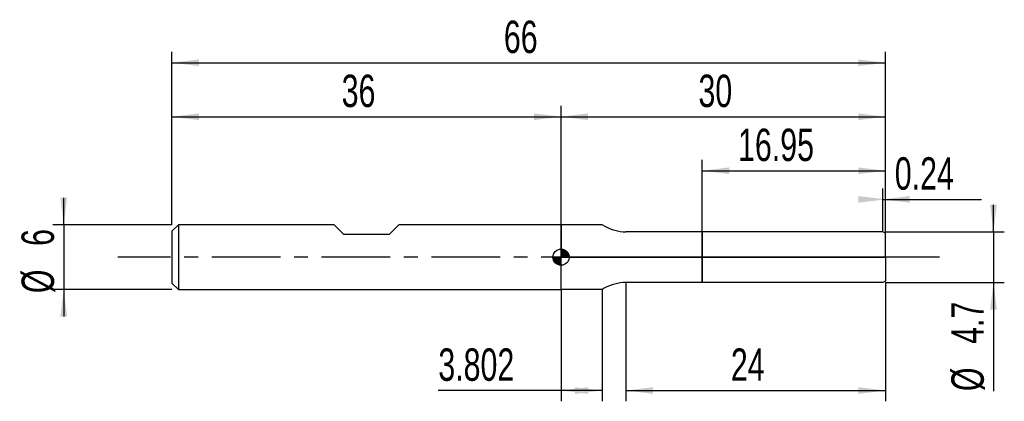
# Model space of a CAD drawing. Extents: x -14.1 to 77, y -13.3 to 22.
import ezdxf
from ezdxf.enums import TextEntityAlignment as Align

# ---------------------------------------------------------------- set-up
doc = ezdxf.new("R2010")
doc.units = 0
doc.linetypes.add('CENTER', pattern=[10.16, 6.35, -1.27, 1.27, -1.27])
doc.layers.get('0').update_dxf_attribs({"linetype": 'CONTINUOUS'})
for name, color, linetype in [('1', 4, 'CONTINUOUS'), ('2', 7, 'CONTINUOUS'), ('4', 2, 'CENTER'), ('CUT', 1, 'CONTINUOUS'), ('NOCUT', 7, 'CONTINUOUS'), ('SK1', 4, 'CONTINUOUS'), ('SK2', 7, 'CONTINUOUS'), ('SK4', 2, 'CENTER')]:
    doc.layers.add(name, color=color, linetype=linetype)
doc.dimstyles.new('SLDDIMSTYLE0', dxfattribs={"dimtxt": 3, "dimasz": 2.5, "dimexe": 0, "dimexo": 0.0625, "dimgap": 0.75, "dimtad": 1, "dimrnd": 1e-09, "dimzin": 12, "dimsah": 1, "dimcen": 0.09, "dimazin": 3, "dimtfac": 1, "dimtofl": 0, "dimtmove": 0, "dimatfit": 3})
doc.dimstyles.new('SLDDIMSTYLE1', dxfattribs={"dimtxt": 3, "dimasz": 2.5, "dimexe": 0, "dimexo": 0.0625, "dimgap": 0.75, "dimtad": 1, "dimrnd": 1e-09, "dimzin": 12, "dimsah": 1, "dimcen": 0.09, "dimazin": 3, "dimtfac": 1, "dimtmove": 0, "dimatfit": 3})
doc.dimstyles.new('SLDDIMSTYLE2', dxfattribs={"dimtxt": 3, "dimasz": 2.5, "dimexe": 0, "dimexo": 0.0625, "dimgap": 0.75, "dimtad": 1, "dimrnd": 1e-09, "dimsah": 1, "dimcen": 0.09, "dimazin": 3, "dimtfac": 1, "dimtofl": 0, "dimtmove": 0, "dimatfit": 3})

# ---------------------------------------------------------------- blocks, each defined once
blk = doc.blocks.new('_D')
at = {"layer": '2'}
for p, q in [((42, -2.35), (42, -13.35)), ((66, -2.35), (66, -13.35)), ((42, -12.35), (66, -12.35))]:
    blk.add_line(p, q, dxfattribs=at)
for points in [[(42, -12.35), (44.5, -12.66), (44.5, -12.04)], [(66, -12.35), (63.5, -12.04), (63.5, -12.66)]]:
    blk.add_solid(points, dxfattribs=at)
at = {"layer": '2', "width": 0.7}
blk.add_text('24', height=3, dxfattribs=at).set_placement((51.708, -12.35), align=Align.BOTTOM_LEFT)
blk = doc.blocks.new('_D_1')
at = {"layer": '2'}
for p, q in [((76, 2.35), (76, 4.85)), ((66, 2.35), (77, 2.35)), ((76, 2.35), (76, -2.35)), ((66, -2.35), (77, -2.35)), ((76, -2.35), (76, -12.402))]:
    blk.add_line(p, q, dxfattribs=at)
for points in [[(76, 2.35), (76.31, 4.85), (75.69, 4.85)], [(76, -2.35), (75.69, -4.85), (76.31, -4.85)]]:
    blk.add_solid(points, dxfattribs=at)
at = {"layer": '2', "width": 0.7}
for s, p in [('4.7', (75.992, -8.028)), ('%%c', (76, -12.402))]:
    blk.add_text(s, height=3, rotation=90, dxfattribs=at).set_placement(p, align=Align.BOTTOM_LEFT)
blk = doc.blocks.new('_D_2')
at = {"layer": '2'}
for p, q in [((36, -3), (36, -13.35)), ((39.802, -3), (39.802, -13.35)), ((36, -12.35), (24.646, -12.35)), ((39.802, -12.35), (36, -12.35))]:
    blk.add_line(p, q, dxfattribs=at)
for points in [[(36, -12.35), (38.5, -12.66), (38.5, -12.04)], [(39.802, -12.35), (37.302, -12.04), (37.302, -12.66)]]:
    blk.add_solid(points, dxfattribs=at)
at = {"layer": '2', "width": 0.7}
blk.add_text('3.802', height=3, dxfattribs=at).set_placement((24.646, -12.35), align=Align.BOTTOM_LEFT)
blk = doc.blocks.new('_D_3')
at = {"layer": '2'}
for p, q in [((49.05, 2.35), (49.05, 9)), ((66, 2.35), (66, 9)), ((49.05, 8), (66, 8))]:
    blk.add_line(p, q, dxfattribs=at)
for points in [[(49.05, 8), (51.55, 7.69), (51.55, 8.31)], [(66, 8), (63.5, 8.31), (63.5, 7.69)]]:
    blk.add_solid(points, dxfattribs=at)
at = {"layer": '2', "width": 0.7}
blk.add_text('16.95', height=3, dxfattribs=at).set_placement((52.369, 8), align=Align.BOTTOM_LEFT)
blk = doc.blocks.new('_D_4')
at = {"layer": '2'}
for p, q in [((65.76, 2.35), (65.76, 6.35)), ((66, 2.35), (66, 6.35)), ((65.76, 5.35), (66, 5.35)), ((66, 5.35), (74.89, 5.35))]:
    blk.add_line(p, q, dxfattribs=at)
for points in [[(66, 5.35), (63.5, 5.66), (63.5, 5.04)], [(65.76, 5.35), (68.26, 5.04), (68.26, 5.66)]]:
    blk.add_solid(points, dxfattribs=at)
at = {"layer": '2', "width": 0.7}
blk.add_text('0.24', height=3, dxfattribs=at).set_placement((66.87, 5.35), align=Align.BOTTOM_LEFT)
blk = doc.blocks.new('_D_5')
at = {"layer": 'SK2'}
for p, q in [((0, 3), (0, 19)), ((66, 3), (66, 19)), ((0, 18), (66, 18))]:
    blk.add_line(p, q, dxfattribs=at)
for points in [[(0, 18), (2.5, 17.69), (2.5, 18.31)], [(66, 18), (63.5, 18.31), (63.5, 17.69)]]:
    blk.add_solid(points, dxfattribs=at)
at = {"layer": 'SK2', "width": 0.7}
blk.add_text('66', height=3, dxfattribs=at).set_placement((30.708, 18), align=Align.BOTTOM_LEFT)
blk = doc.blocks.new('_D_6')
at = {"layer": 'SK2'}
for p, q in [((0, 3), (0, 14)), ((36, 3), (36, 14)), ((0, 13), (36, 13))]:
    blk.add_line(p, q, dxfattribs=at)
for points in [[(0, 13), (2.5, 12.69), (2.5, 13.31)], [(36, 13), (33.5, 13.31), (33.5, 12.69)]]:
    blk.add_solid(points, dxfattribs=at)
at = {"layer": 'SK2', "width": 0.7}
blk.add_text('36', height=3, dxfattribs=at).set_placement((15.708, 13), align=Align.BOTTOM_LEFT)
blk = doc.blocks.new('_D_7')
at = {"layer": 'SK2'}
for p, q in [((36, 0), (36, 14)), ((66, 0), (66, 14)), ((36, 13), (66, 13))]:
    blk.add_line(p, q, dxfattribs=at)
for points in [[(36, 13), (38.5, 12.69), (38.5, 13.31)], [(66, 13), (63.5, 13.31), (63.5, 12.69)]]:
    blk.add_solid(points, dxfattribs=at)
at = {"layer": 'SK2', "width": 0.7}
blk.add_text('30', height=3, dxfattribs=at).set_placement((48.708, 13), align=Align.BOTTOM_LEFT)
blk = doc.blocks.new('_D_8')
at = {"layer": 'SK2'}
for p, q in [((-10, 3), (-10, 5.5)), ((0, 3), (-11, 3)), ((-10, 3), (-10, -3)), ((0, -3), (-11, -3)), ((-10, -3), (-10, -5.5))]:
    blk.add_line(p, q, dxfattribs=at)
for points in [[(-10, 3), (-9.69, 5.5), (-10.31, 5.5)], [(-10, -3), (-10.31, -5.5), (-9.69, -5.5)]]:
    blk.add_solid(points, dxfattribs=at)
at = {"layer": 'SK2', "width": 0.7}
for s, p in [('6', (-10.008, 1.041)), ('%%c', (-10, -3.333))]:
    blk.add_text(s, height=3, rotation=90, dxfattribs=at).set_placement(p, align=Align.BOTTOM_LEFT)
blk = doc.blocks.new('*U11')
at = {"color": 0, "linetype": 'CONTINUOUS'}
for points in [[(0, 0), (0, 0.75), (0.146, 0)], [(0.146, 0), (0, 0.75), (0.146, 0.736)], [(0.146, 0), (0.146, 0.736), (0.287, 0)], [(0.287, 0), (0.146, 0.736), (0.287, 0.693)], [(0.287, 0), (0.287, 0.693), (0.417, 0)], [(0.417, 0), (0.287, 0.693), (0.417, 0.624)], [(0.417, 0), (0.417, 0.624), (0.53, 0)], [(0.53, 0), (0.417, 0.624), (0.53, 0.53)], [(0.53, 0), (0.53, 0.53), (0.624, 0)], [(0.624, 0), (0.53, 0.53), (0.624, 0.417)], [(0.624, 0), (0.624, 0.417), (0.693, 0)], [(0.693, 0), (0.624, 0.417), (0.693, 0.287)], [(0.693, 0), (0.693, 0.287), (0.736, 0)], [(0.736, 0), (0.693, 0.287), (0.736, 0.146)], [(0.736, 0), (0.736, 0.146), (0.75, 0)]]:
    blk.add_solid(points, dxfattribs=at)
blk = doc.blocks.new('*U12')
at = {"color": 0, "linetype": 'CONTINUOUS'}
for points in [[(-0.739, -0.13), (-0.75, 0), (-0.739, 0)], [(-0.739, -0.13), (-0.739, 0), (-0.705, -0.257)], [(-0.705, -0.257), (-0.739, 0), (-0.705, 0)], [(-0.705, -0.257), (-0.705, 0), (-0.65, -0.375)], [(-0.65, -0.375), (-0.705, 0), (-0.65, 0)], [(-0.65, -0.375), (-0.65, 0), (-0.575, -0.482)], [(-0.575, -0.482), (-0.65, 0), (-0.575, 0)], [(-0.575, -0.482), (-0.575, 0), (-0.482, -0.575)], [(-0.482, -0.575), (-0.575, 0), (-0.482, 0)], [(-0.482, -0.575), (-0.482, 0), (-0.375, -0.65)], [(-0.375, -0.65), (-0.482, 0), (-0.375, 0)], [(-0.375, -0.65), (-0.375, 0), (-0.257, -0.705)], [(-0.257, -0.705), (-0.375, 0), (-0.257, 0)], [(-0.257, -0.705), (-0.257, 0), (-0.13, -0.739)], [(-0.13, -0.739), (-0.257, 0), (-0.13, 0)], [(-0.13, -0.739), (-0.13, 0), (0, -0.75)], [(0, -0.75), (-0.13, 0), (0, 0)]]:
    blk.add_solid(points, dxfattribs=at)
blk = doc.blocks.new('SW_DOWELSYMBOL_0')
at = {"layer": 'SK1', "color": 0}
blk.add_circle((0, 0), 0.75, dxfattribs=at)
at = {"color": 0, "linetype": 'CONTINUOUS'}
for name in ['*U12', '*U11']:
    blk.add_blockref(name, (0, 0), dxfattribs=at)

msp = doc.modelspace()

# ---------------------------------------------------------------- linework, layer by layer
at = {"layer": '1'}
for p, q in [((39.802, 3), (36, 3)), ((36, 3), (36, 0)), ((40, 2.886), (39.802, 3)), ((49.05, 2.35), (42, 2.35)), ((65.76, 2.35), (49.05, 2.35)), ((49.05, 2.35), (49.05, 0)), ((49.05, 0), (49.05, 2.35)), ((66, 2.211), (65.76, 2.35)), ((66, 0), (66, 2.211)), ((36, -3), (36, 0)), ((49.05, -2.35), (49.05, 0)), ((49.05, 0), (49.05, -2.35)), ((66, 0), (66, -2.211)), ((49.05, -2.35), (42, -2.35)), ((65.76, -2.35), (49.05, -2.35)), ((66, -2.211), (65.76, -2.35)), ((39.802, -3), (36, -3)), ((40, -2.886), (39.802, -3))]:
    msp.add_line(p, q, dxfattribs=at)
for centre, start, end in [((42, 6.35), 240, 270), ((42, -6.35), 90, 120)]:
    msp.add_arc(centre, 4, start, end, dxfattribs=at)
at = {"layer": '4'}
msp.add_line((66, 0), (36, 0), dxfattribs=at)
at = {"layer": 'CUT'}
for p, q in [((65.76, 2.35), (49.05, 2.35)), ((49.05, 2.35), (49.05, 0)), ((66, 2.211), (65.76, 2.35)), ((66, 0), (66, 2.211)), ((49.05, 0), (66, 0))]:
    msp.add_line(p, q, dxfattribs=at)
at = {"layer": 'NOCUT'}
for p, q in [((39.802, 3), (36, 3)), ((36, 3), (36, 0)), ((40, 2.886), (39.802, 3)), ((49.05, 2.35), (42, 2.35)), ((49.05, 0), (49.05, 2.35)), ((36, 0), (49.05, 0))]:
    msp.add_line(p, q, dxfattribs=at)
msp.add_arc((42, 6.35), 4, 240, 270, dxfattribs=at)
at = {"layer": 'SK1'}
for p, q in [((0.6, 3), (0, 2.4)), ((15, 3), (0.6, 3)), ((0.6, 3), (0.6, -3)), ((15.9, 2.1), (15, 3)), ((21, 3), (20.1, 2.1)), ((36, 3), (21, 3)), ((0, 2.4), (0, 0)), ((20.1, 2.1), (15.9, 2.1)), ((0, 0), (0, -2.4)), ((0, -2.4), (0.6, -3)), ((0.6, -3), (36, -3))]:
    msp.add_line(p, q, dxfattribs=at)
msp.add_circle((36, 0), 0.75, dxfattribs=at)
at = {"layer": 'SK4'}
msp.add_line((71, 0), (-5, 0), dxfattribs=at)

# ---------------------------------------------------------------- block references
at = {"layer": 'SK1'}
msp.add_blockref('SW_DOWELSYMBOL_0', (36, 0), dxfattribs=at)

# ---------------------------------------------------------------- texts
at = {"layer": 'SK2', "width": 0.7}
msp.add_text('AP1', height=0.05, dxfattribs=at).set_placement((36, -0.018), align=Align.BOTTOM_LEFT)

# ---------------------------------------------------------------- dimensions: what is measured, and where the dimension line sits
at = {"layer": '2'}
for base, p1, p2, dimstyle, picture, middle in [((66, 8), (49.05, 2.35), (66, 2.35), 'SLDDIMSTYLE0', '_D_3', (57.525, 8)), ((66, 5.35), (65.76, 2.35), (66, 2.35), 'SLDDIMSTYLE2', '_D_4', (70.88, 5.35)), ((66, -12.35), (42, -2.35), (66, -2.35), 'SLDDIMSTYLE0', '_D', (54, -12.35)), ((36, -12.35), (39.802, -3), (36, -3), 'SLDDIMSTYLE0', '_D_2', (29.802, -12.35))]:
    dim = msp.add_linear_dim(base=base, p1=p1, p2=p2, dimstyle=dimstyle, dxfattribs=at)
    dim.commit()
    dim.dimension.update_dxf_attribs({"geometry": picture, "text_midpoint": middle, "dimtype": 160})
dim = msp.add_linear_dim(base=(76, -2.35), p1=(66, 2.35), p2=(66, -2.35), angle=90, text='%%c<>', dimstyle='SLDDIMSTYLE1', dxfattribs=at)
dim.commit()
dim.dimension.update_dxf_attribs({"geometry": '_D_1', "text_midpoint": (76, -7.35), "dimtype": 160})
at = {"layer": 'SK2'}
for base, p1, p2, picture, middle in [((66, 18), (0, 3), (66, 3), '_D_5', (33, 18)), ((36, 13), (0, 3), (36, 3), '_D_6', (18, 13)), ((66, 13), (36, 0), (66, 0), '_D_7', (51, 13))]:
    dim = msp.add_linear_dim(base=base, p1=p1, p2=p2, dimstyle='SLDDIMSTYLE0', dxfattribs=at)
    dim.commit()
    dim.dimension.update_dxf_attribs({"geometry": picture, "text_midpoint": middle, "dimtype": 160})
dim = msp.add_linear_dim(base=(-10, -3), p1=(0, 3), p2=(0, -3), angle=90, text='%%c<>', dimstyle='SLDDIMSTYLE1', dxfattribs=at)
dim.commit()
dim.dimension.update_dxf_attribs({"geometry": '_D_8', "text_midpoint": (-10, 0), "dimtype": 160})

doc.saveas('drawing.dxf')
